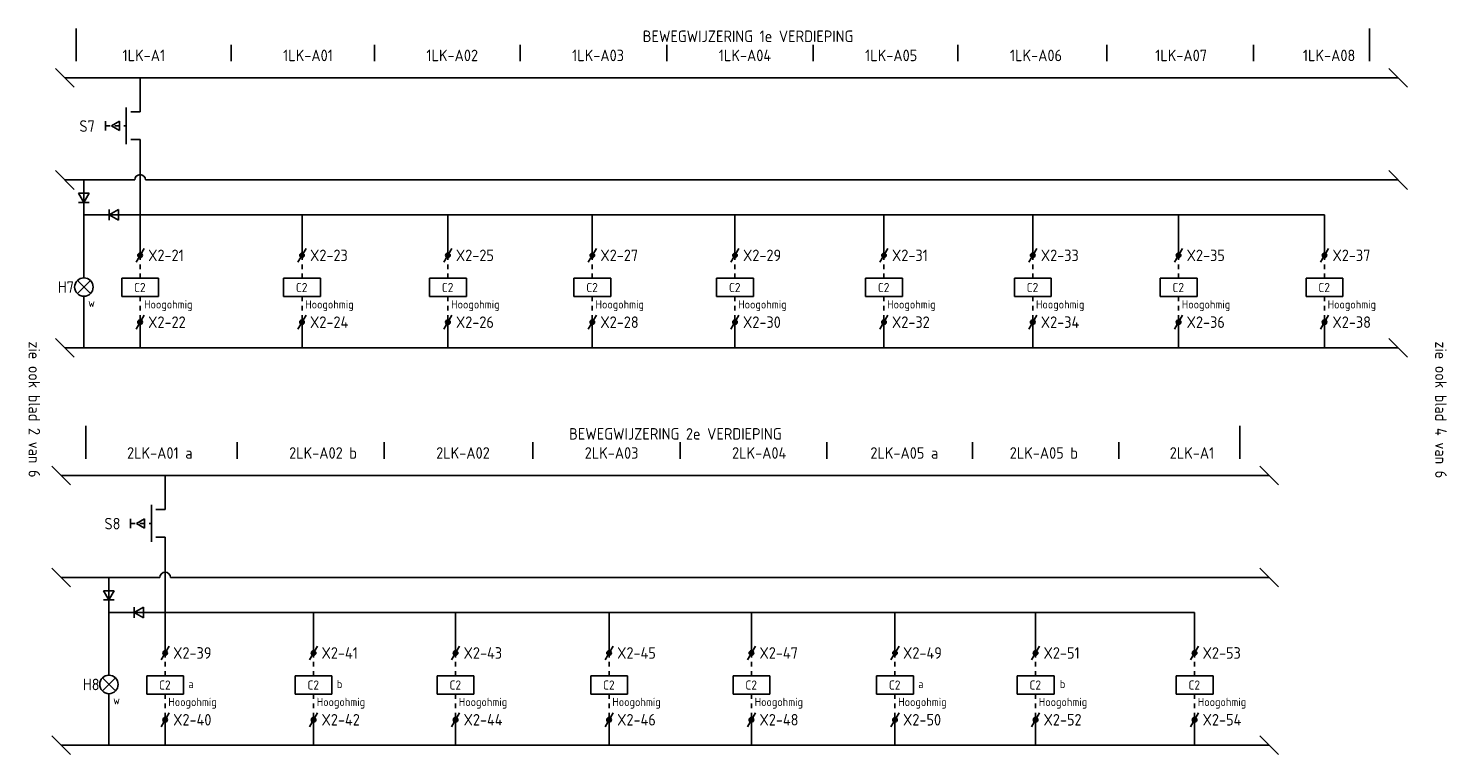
# Model space of a CAD drawing. Extents: x -1224 to 18134, y -20786 to 3554.
# Tile 13 of 88: x 1178 to 1486, y -4762 to -4604. Entities that reach past the tile are written whole.
import ezdxf
from ezdxf.enums import TextEntityAlignment as Align

# ---------------------------------------------------------------- set-up
doc = ezdxf.new("R2010")
doc.units = 0
doc.linetypes.add('STABI11', pattern=[2, 1, -1])
doc.layers.get('0').update_dxf_attribs({"linetype": 'CONTINUOUS'})
doc.layers.add('EL$1----', color=3, linetype='CONTINUOUS')
doc.layers.add('EL$1----_1LK-A08', color=3, linetype='CONTINUOUS')
doc.styles.add('BURO-018', font='ISO.shx', dxfattribs={"height": 1.8})
doc.styles.add('BURO-025', font='ISO.shx', dxfattribs={"height": 2.5})

# ---------------------------------------------------------------- blocks, each defined once
blk = doc.blocks.new('0302A1')
at = {"color": 0, "linetype": 'Continuous'}
blk.add_line((-0.87, -1.5), (0.87, 1.5), dxfattribs=at)
at = {"color": 0, "const_width": 0.5}
blk.add_lwpolyline([(-0.25, 0, 1), (0.25, 0, 1)], format="xyb", close=True, dxfattribs=at)
at = {"color": 0, "linetype": 'Continuous'}
blk.add_circle((0, 0), 0.5, dxfattribs=at)
at = {"color": 0, "linetype": 'Continuous', "style": 'BURO-018', "flags": 1}
for tag, p in [('E_ID', (0, 0)), ('E_MATCODE', (0, -5))]:
    blk.add_attdef(tag, p, '', height=1.8, dxfattribs=at)
at = {"color": 0, "linetype": 'Continuous', "style": 'BURO-018'}
blk.add_attdef('E_KODE', text='', height=1.8, dxfattribs=at).set_placement((2, 0), align=Align.MIDDLE_LEFT)
blk = doc.blocks.new('0702A1')
at = {"color": 0, "linetype": 'Continuous'}
for p, q in [((-3, -7), (-3, 1)), ((-2, 0), (0, 0)), ((-2, -6), (0, -6))]:
    blk.add_line(p, q, dxfattribs=at)
at = {"color": 0, "linetype": 'Continuous', "style": 'BURO-018'}
blk.add_attdef('E_ASK1', text='', height=1.8, dxfattribs=at).set_placement((-1, 1), align=Align.RIGHT)
at = {"color": 0, "linetype": 'Continuous', "style": 'BURO-018', "flags": 1}
for tag, p in [('E_ID', (0, 0)), ('E_MATCODE', (0, -5))]:
    blk.add_attdef(tag, p, '', height=1.8, dxfattribs=at)
at = {"color": 0, "linetype": 'Continuous', "style": 'BURO-018'}
blk.add_attdef('E_KODE', text='', height=1.8, dxfattribs=at).set_placement((3, -3), align=Align.MIDDLE_LEFT)
blk.add_attdef('E_ASK2', text='', height=1.8, dxfattribs=at).set_placement((-1, -7), align=Align.TOP_RIGHT)
blk = doc.blocks.new('0213A1')
at = {"color": 0, "linetype": 'Continuous'}
for p, q in [((-4.5, 1), (-4.5, -1)), ((-3.23, 0), (-1.5, 1)), ((-3.23, 0), (-1.5, -1)), ((-1.5, 1), (-1.5, -1))]:
    blk.add_line(p, q, dxfattribs=at)
at = {"color": 0, "linetype": 'STABI11'}
blk.add_line((-4.5, 0), (0, 0), dxfattribs=at)
blk = doc.blocks.new('081001')
at = {"color": 0, "linetype": 'Continuous'}
for p, q in [((-1.41, 1.41), (1.41, -1.41)), ((1.41, 1.41), (-1.41, -1.41))]:
    blk.add_line(p, q, dxfattribs=at)
blk.add_circle((0, 0), 2, dxfattribs=at)
at = {"color": 0, "linetype": 'Continuous', "style": 'BURO-018'}
blk.add_attdef('E_ASK1', text='', height=1.8, dxfattribs=at).set_placement((-1, 4), align=Align.RIGHT)
at = {"color": 0, "linetype": 'Continuous', "style": 'BURO-018', "flags": 1}
for tag, p in [('E_ID', (0, 0)), ('E_MATCODE', (0, -3))]:
    blk.add_attdef(tag, p, '', height=1.8, dxfattribs=at)
at = {"color": 0, "linetype": 'Continuous', "style": 'BURO-018'}
blk.add_attdef('E_KODE', text='', height=1.8, dxfattribs=at).set_placement((3, 0), align=Align.MIDDLE_LEFT)
blk.add_attdef('E_ASK2', text='', height=1.8, dxfattribs=at).set_placement((-1, -4), align=Align.TOP_RIGHT)
blk = doc.blocks.new('050301')
at = {"color": 0, "linetype": 'Continuous'}
for p, q in [((2.31, 2), (-2.31, 2)), ((-2.31, 2), (0, -2)), ((0, 3), (0, -3)), ((2.31, 2), (0, -2)), ((2.31, -2), (-2.31, -2))]:
    blk.add_line(p, q, dxfattribs=at)
at = {"color": 0, "linetype": 'Continuous', "style": 'BURO-018', "flags": 1}
for tag, p in [('E_ID', (0, 0)), ('E_MATCODE', (0, -3))]:
    blk.add_attdef(tag, p, '', height=1.8, dxfattribs=at)
at = {"color": 0, "linetype": 'Continuous', "style": 'BURO-018'}
blk.add_attdef('E_KODE', text='', height=1.8, dxfattribs=at).set_placement((3, 0), align=Align.MIDDLE_LEFT)
blk = doc.blocks.new('0715A1')
at = {"color": 0, "linetype": 'Continuous'}
for p, q in [((-4, -2), (-4, 2)), ((-4, 2), (4, 2)), ((4, 2), (4, -2)), ((4, -2), (-4, -2))]:
    blk.add_line(p, q, dxfattribs=at)
at = {"color": 0, "linetype": 'Continuous', "style": 'BURO-018'}
blk.add_attdef('E_ASK1', text='', height=1.8, dxfattribs=at).set_placement((-1, 3), align=Align.RIGHT)
blk.add_attdef('E_KODE', text='', height=1.8, dxfattribs=at).set_placement((3, 5), align=Align.MIDDLE_LEFT)
at = {"color": 0, "linetype": 'Continuous', "style": 'BURO-018', "flags": 1}
for tag, p in [('E_ID', (0, 0)), ('E_MATCODE', (0, -3))]:
    blk.add_attdef(tag, p, '', height=1.8, dxfattribs=at)
at = {"color": 0, "linetype": 'Continuous', "style": 'BURO-018'}
blk.add_attdef('E_ASK2', text='', height=1.8, dxfattribs=at).set_placement((-1, -3), align=Align.TOP_RIGHT)

msp = doc.modelspace()

# ---------------------------------------------------------------- linework, layer by layer
at = {"layer": 'EL$1----', "color": 1}
for p, q in [((1188.43, -4611.54), (1188.43, -4604.42)), ((1469.21, -4611.54), (1469.21, -4604.42)), ((1222.05, -4611.54), (1222.05, -4607.98)), ((1253.15, -4611.54), (1253.15, -4607.98)), ((1284.79, -4611.54), (1284.79, -4607.98)), ((1316.63, -4611.54), (1316.63, -4607.98)), ((1348.39, -4611.54), (1348.39, -4607.98)), ((1379.83, -4611.54), (1379.83, -4607.98)), ((1412.14, -4611.54), (1412.14, -4607.98)), ((1444.02, -4611.54), (1444.02, -4607.98)), ((1190.49, -4697.83), (1190.49, -4690.72)), ((1441.07, -4697.83), (1441.07, -4690.72)), ((1223.35, -4697.83), (1223.35, -4694.27)), ((1255.28, -4697.83), (1255.28, -4694.27)), ((1287.52, -4697.83), (1287.52, -4694.27)), ((1319.51, -4697.83), (1319.51, -4694.27)), ((1351.4, -4697.83), (1351.4, -4694.27)), ((1383.01, -4697.83), (1383.01, -4694.27)), ((1414.78, -4697.83), (1414.78, -4694.27))]:
    msp.add_line(p, q, dxfattribs=at)
at = {"layer": 'EL$1----'}
for p, q in [((1187.96, -4617.17), (1183.9, -4613.12)), ((1475.41, -4615.14), (1185.93, -4615.14)), ((1202.28, -4622.57), (1202.28, -4615.14)), ((1477.44, -4617.17), (1473.39, -4613.12)), ((1202.28, -4653.69), (1202.28, -4628.57)), ((1187.96, -4639.36), (1183.9, -4635.3)), ((1477.44, -4639.36), (1473.39, -4635.3)), ((1201.11, -4637.33), (1185.93, -4637.33)), ((1190.07, -4637.33), (1190.07, -4644.9)), ((1203.45, -4637.33), (1475.41, -4637.33)), ((1459.41, -4644.9), (1190.07, -4644.9)), ((1190.07, -4644.9), (1190.07, -4658.58)), ((1237.43, -4653.69), (1237.43, -4644.9)), ((1269.11, -4653.69), (1269.11, -4644.9)), ((1300.46, -4653.69), (1300.46, -4644.9)), ((1331.43, -4653.69), (1331.43, -4644.9)), ((1363.78, -4653.69), (1363.78, -4644.9)), ((1396.08, -4653.69), (1396.08, -4644.9)), ((1427.74, -4653.69), (1427.74, -4644.9)), ((1459.41, -4653.69), (1459.41, -4644.9)), ((1190.07, -4662.58), (1190.07, -4673.73)), ((1202.28, -4668.19), (1202.28, -4673.73)), ((1237.43, -4668.19), (1237.43, -4673.73)), ((1269.11, -4668.19), (1269.11, -4673.73)), ((1300.46, -4668.19), (1300.46, -4673.73)), ((1331.43, -4668.19), (1331.43, -4673.73)), ((1363.78, -4668.19), (1363.78, -4673.73)), ((1396.08, -4668.19), (1396.08, -4673.73)), ((1427.74, -4668.19), (1427.74, -4673.73)), ((1459.41, -4668.19), (1459.41, -4673.73)), ((1187.96, -4675.76), (1183.9, -4671.7)), ((1475.41, -4673.73), (1185.93, -4673.73)), ((1477.44, -4675.76), (1473.39, -4671.7)), ((1187.2, -4703.47), (1183.15, -4699.41)), ((1447.43, -4701.44), (1185.17, -4701.44)), ((1207.72, -4708.87), (1207.72, -4701.44)), ((1449.46, -4703.47), (1445.4, -4699.41)), ((1207.72, -4739.99), (1207.72, -4714.87)), ((1187.2, -4725.65), (1183.15, -4721.6)), ((1449.46, -4725.65), (1445.4, -4721.6)), ((1206.55, -4723.63), (1185.17, -4723.63)), ((1195.51, -4723.63), (1195.51, -4731.19)), ((1208.88, -4723.63), (1447.43, -4723.63)), ((1431.21, -4731.19), (1195.51, -4731.19)), ((1195.51, -4731.19), (1195.51, -4744.83)), ((1239.94, -4739.99), (1239.94, -4731.19)), ((1270.77, -4739.99), (1270.77, -4731.19)), ((1304.1, -4739.99), (1304.1, -4731.19)), ((1335, -4739.99), (1335, -4731.19)), ((1366.17, -4739.99), (1366.17, -4731.19)), ((1396.69, -4739.99), (1396.69, -4731.19)), ((1431.21, -4739.99), (1431.21, -4731.19)), ((1195.51, -4748.83), (1195.51, -4760.03)), ((1207.72, -4754.49), (1207.72, -4760.03)), ((1239.94, -4754.49), (1239.94, -4760.03)), ((1270.77, -4754.49), (1270.77, -4760.03)), ((1304.1, -4754.49), (1304.1, -4760.03)), ((1335, -4754.49), (1335, -4760.03)), ((1366.17, -4754.49), (1366.17, -4760.03)), ((1396.69, -4754.49), (1396.69, -4760.03)), ((1431.21, -4754.49), (1431.21, -4760.03)), ((1187.2, -4762.05), (1183.15, -4758)), ((1447.43, -4760.03), (1185.17, -4760.03)), ((1449.46, -4762.05), (1445.4, -4758))]:
    msp.add_line(p, q, dxfattribs=at)
at = {"layer": 'EL$1----', "linetype": 'STABI11'}
for p, q in [((1202.28, -4658.65), (1202.28, -4653.69)), ((1237.43, -4658.65), (1237.43, -4653.69)), ((1269.11, -4658.65), (1269.11, -4653.69)), ((1300.46, -4658.65), (1300.46, -4653.69)), ((1331.43, -4658.65), (1331.43, -4653.69)), ((1363.78, -4658.65), (1363.78, -4653.69)), ((1396.08, -4658.65), (1396.08, -4653.69)), ((1427.74, -4658.65), (1427.74, -4653.69)), ((1459.41, -4658.65), (1459.41, -4653.69)), ((1202.28, -4662.65), (1202.28, -4668.19)), ((1237.43, -4662.65), (1237.43, -4668.19)), ((1269.11, -4662.65), (1269.11, -4668.19)), ((1300.46, -4662.65), (1300.46, -4668.19)), ((1331.43, -4662.65), (1331.43, -4668.19)), ((1363.78, -4662.65), (1363.78, -4668.19)), ((1396.08, -4662.65), (1396.08, -4668.19)), ((1427.74, -4662.65), (1427.74, -4668.19)), ((1459.41, -4662.65), (1459.41, -4668.19)), ((1207.72, -4744.95), (1207.72, -4739.99)), ((1239.94, -4744.95), (1239.94, -4739.99)), ((1270.77, -4744.95), (1270.77, -4739.99)), ((1304.1, -4744.95), (1304.1, -4739.99)), ((1335, -4744.95), (1335, -4739.99)), ((1366.17, -4744.95), (1366.17, -4739.99)), ((1396.69, -4744.95), (1396.69, -4739.99)), ((1431.21, -4744.95), (1431.21, -4739.99)), ((1207.72, -4748.95), (1207.72, -4754.49)), ((1239.94, -4748.95), (1239.94, -4754.49)), ((1270.77, -4748.95), (1270.77, -4754.49)), ((1304.1, -4748.95), (1304.1, -4754.49)), ((1335, -4748.95), (1335, -4754.49)), ((1366.17, -4748.95), (1366.17, -4754.49)), ((1396.69, -4748.95), (1396.69, -4754.49)), ((1431.21, -4748.95), (1431.21, -4754.49))]:
    msp.add_line(p, q, dxfattribs=at)
at = {"layer": 'EL$1----_1LK-A08'}
for centre in [(1202.28, -4637.33), (1207.72, -4723.63)]:
    msp.add_arc(centre, 1.17, 0, 180, dxfattribs=at)

# ---------------------------------------------------------------- block references
at = {"layer": 'EL$1----'}
ref = msp.add_blockref('0702A1', (1202.28, -4622.57), dxfattribs=at)
ref.add_attrib('E_KODE', 'S7', dxfattribs={"layer": '0', "color": 7, "linetype": 'Continuous', "height": 2.5, "style": 'BURO-025'}).set_placement((1189.1, -4625.63), align=Align.MIDDLE_LEFT)
for p in [(1199.28, -4625.57), (1204.72, -4711.87)]:
    msp.add_blockref('0213A1', p, dxfattribs=at)
at = {"layer": 'EL$1----', "xscale": 0.5, "yscale": 0.5, "zscale": 0.5}
for p in [(1190.07, -4641.19), (1195.51, -4727.48)]:
    msp.add_blockref('050301', p, dxfattribs=at)
at = {"layer": 'EL$1----', "xscale": 0.5, "yscale": 0.5, "zscale": 0.5, "rotation": 270}
for p in [(1196.59, -4644.9), (1202.02, -4731.19)]:
    msp.add_blockref('050301', p, dxfattribs=at)
at = {"layer": 'EL$1----'}
ref = msp.add_blockref('0302A1', (1202.28, -4653.69), dxfattribs=at)
ref.add_attrib('E_KODE', 'X2-21', dxfattribs={"layer": '0', "color": 7, "linetype": 'Continuous', "height": 2.5, "style": 'BURO-025'}).set_placement((1204.02, -4653.69), align=Align.MIDDLE_LEFT)
ref = msp.add_blockref('0302A1', (1237.43, -4653.69), dxfattribs=at)
ref.add_attrib('E_KODE', 'X2-23', dxfattribs={"layer": '0', "color": 7, "linetype": 'Continuous', "height": 2.5, "style": 'BURO-025'}).set_placement((1239.17, -4653.69), align=Align.MIDDLE_LEFT)
ref = msp.add_blockref('0302A1', (1269.11, -4653.69), dxfattribs=at)
ref.add_attrib('E_KODE', 'X2-25', dxfattribs={"layer": '0', "color": 7, "linetype": 'Continuous', "height": 2.5, "style": 'BURO-025'}).set_placement((1270.84, -4653.69), align=Align.MIDDLE_LEFT)
ref = msp.add_blockref('0302A1', (1300.46, -4653.69), dxfattribs=at)
ref.add_attrib('E_KODE', 'X2-27', dxfattribs={"layer": '0', "color": 7, "linetype": 'Continuous', "height": 2.5, "style": 'BURO-025'}).set_placement((1302.2, -4653.69), align=Align.MIDDLE_LEFT)
ref = msp.add_blockref('0302A1', (1331.43, -4653.69), dxfattribs=at)
ref.add_attrib('E_KODE', 'X2-29', dxfattribs={"layer": '0', "color": 7, "linetype": 'Continuous', "height": 2.5, "style": 'BURO-025'}).set_placement((1333.17, -4653.69), align=Align.MIDDLE_LEFT)
ref = msp.add_blockref('0302A1', (1363.78, -4653.69), dxfattribs=at)
ref.add_attrib('E_KODE', 'X2-31', dxfattribs={"layer": '0', "color": 7, "linetype": 'Continuous', "height": 2.5, "style": 'BURO-025'}).set_placement((1365.51, -4653.69), align=Align.MIDDLE_LEFT)
ref = msp.add_blockref('0302A1', (1396.08, -4653.69), dxfattribs=at)
ref.add_attrib('E_KODE', 'X2-33', dxfattribs={"layer": '0', "color": 7, "linetype": 'Continuous', "height": 2.5, "style": 'BURO-025'}).set_placement((1397.82, -4653.69), align=Align.MIDDLE_LEFT)
ref = msp.add_blockref('0302A1', (1427.74, -4653.69), dxfattribs=at)
ref.add_attrib('E_KODE', 'X2-35', dxfattribs={"layer": '0', "color": 7, "linetype": 'Continuous', "height": 2.5, "style": 'BURO-025'}).set_placement((1429.48, -4653.69), align=Align.MIDDLE_LEFT)
ref = msp.add_blockref('0302A1', (1459.41, -4653.69), dxfattribs=at)
ref.add_attrib('E_KODE', 'X2-37', dxfattribs={"layer": '0', "color": 7, "linetype": 'Continuous', "height": 2.5, "style": 'BURO-025'}).set_placement((1461.14, -4653.69), align=Align.MIDDLE_LEFT)
ref = msp.add_blockref('081001', (1190.07, -4660.58), dxfattribs=at)
ref.add_attrib('E_KODE', 'H7', dxfattribs={"layer": '0', "color": 7, "linetype": 'Continuous', "height": 2.5, "style": 'BURO-025'}).set_placement((1184.4, -4660.58), align=Align.MIDDLE_LEFT)
ref = msp.add_blockref('0715A1', (1202.28, -4660.65), dxfattribs=at)
ref.add_attrib('E_KODE', 'C2', dxfattribs={"layer": '0', "color": 7, "linetype": 'Continuous', "height": 2, "style": 'BURO-025'}).set_placement((1200.95, -4660.67), align=Align.MIDDLE_LEFT)
ref = msp.add_blockref('0715A1', (1237.43, -4660.65), dxfattribs=at)
ref.add_attrib('E_KODE', 'C2', dxfattribs={"layer": '0', "color": 7, "linetype": 'Continuous', "height": 2, "style": 'BURO-025'}).set_placement((1236.1, -4660.67), align=Align.MIDDLE_LEFT)
ref = msp.add_blockref('0715A1', (1269.11, -4660.65), dxfattribs=at)
ref.add_attrib('E_KODE', 'C2', dxfattribs={"layer": '0', "color": 7, "linetype": 'Continuous', "height": 2, "style": 'BURO-025'}).set_placement((1267.78, -4660.67), align=Align.MIDDLE_LEFT)
ref = msp.add_blockref('0715A1', (1300.46, -4660.65), dxfattribs=at)
ref.add_attrib('E_KODE', 'C2', dxfattribs={"layer": '0', "color": 7, "linetype": 'Continuous', "height": 2, "style": 'BURO-025'}).set_placement((1299.14, -4660.67), align=Align.MIDDLE_LEFT)
ref = msp.add_blockref('0715A1', (1331.43, -4660.65), dxfattribs=at)
ref.add_attrib('E_KODE', 'C2', dxfattribs={"layer": '0', "color": 7, "linetype": 'Continuous', "height": 2, "style": 'BURO-025'}).set_placement((1330.11, -4660.67), align=Align.MIDDLE_LEFT)
ref = msp.add_blockref('0715A1', (1363.78, -4660.65), dxfattribs=at)
ref.add_attrib('E_KODE', 'C2', dxfattribs={"layer": '0', "color": 7, "linetype": 'Continuous', "height": 2, "style": 'BURO-025'}).set_placement((1362.45, -4660.67), align=Align.MIDDLE_LEFT)
ref = msp.add_blockref('0715A1', (1396.08, -4660.65), dxfattribs=at)
ref.add_attrib('E_KODE', 'C2', dxfattribs={"layer": '0', "color": 7, "linetype": 'Continuous', "height": 2, "style": 'BURO-025'}).set_placement((1394.75, -4660.67), align=Align.MIDDLE_LEFT)
ref = msp.add_blockref('0715A1', (1427.74, -4660.65), dxfattribs=at)
ref.add_attrib('E_KODE', 'C2', dxfattribs={"layer": '0', "color": 7, "linetype": 'Continuous', "height": 2, "style": 'BURO-025'}).set_placement((1426.41, -4660.67), align=Align.MIDDLE_LEFT)
ref = msp.add_blockref('0715A1', (1459.41, -4660.65), dxfattribs=at)
ref.add_attrib('E_KODE', 'C2', dxfattribs={"layer": '0', "color": 7, "linetype": 'Continuous', "height": 2, "style": 'BURO-025'}).set_placement((1458.08, -4660.67), align=Align.MIDDLE_LEFT)
ref = msp.add_blockref('0302A1', (1202.28, -4668.19), dxfattribs=at)
ref.add_attrib('E_KODE', 'X2-22', dxfattribs={"layer": '0', "color": 7, "linetype": 'Continuous', "height": 2.5, "style": 'BURO-025'}).set_placement((1204.02, -4668.19), align=Align.MIDDLE_LEFT)
ref = msp.add_blockref('0302A1', (1237.43, -4668.19), dxfattribs=at)
ref.add_attrib('E_KODE', 'X2-24', dxfattribs={"layer": '0', "color": 7, "linetype": 'Continuous', "height": 2.5, "style": 'BURO-025'}).set_placement((1239.17, -4668.19), align=Align.MIDDLE_LEFT)
ref = msp.add_blockref('0302A1', (1269.11, -4668.19), dxfattribs=at)
ref.add_attrib('E_KODE', 'X2-26', dxfattribs={"layer": '0', "color": 7, "linetype": 'Continuous', "height": 2.5, "style": 'BURO-025'}).set_placement((1270.84, -4668.19), align=Align.MIDDLE_LEFT)
ref = msp.add_blockref('0302A1', (1300.46, -4668.19), dxfattribs=at)
ref.add_attrib('E_KODE', 'X2-28', dxfattribs={"layer": '0', "color": 7, "linetype": 'Continuous', "height": 2.5, "style": 'BURO-025'}).set_placement((1302.2, -4668.19), align=Align.MIDDLE_LEFT)
ref = msp.add_blockref('0302A1', (1331.43, -4668.19), dxfattribs=at)
ref.add_attrib('E_KODE', 'X2-30', dxfattribs={"layer": '0', "color": 7, "linetype": 'Continuous', "height": 2.5, "style": 'BURO-025'}).set_placement((1333.17, -4668.19), align=Align.MIDDLE_LEFT)
ref = msp.add_blockref('0302A1', (1363.78, -4668.19), dxfattribs=at)
ref.add_attrib('E_KODE', 'X2-32', dxfattribs={"layer": '0', "color": 7, "linetype": 'Continuous', "height": 2.5, "style": 'BURO-025'}).set_placement((1365.51, -4668.19), align=Align.MIDDLE_LEFT)
ref = msp.add_blockref('0302A1', (1396.08, -4668.19), dxfattribs=at)
ref.add_attrib('E_KODE', 'X2-34', dxfattribs={"layer": '0', "color": 7, "linetype": 'Continuous', "height": 2.5, "style": 'BURO-025'}).set_placement((1397.82, -4668.19), align=Align.MIDDLE_LEFT)
ref = msp.add_blockref('0302A1', (1427.74, -4668.19), dxfattribs=at)
ref.add_attrib('E_KODE', 'X2-36', dxfattribs={"layer": '0', "color": 7, "linetype": 'Continuous', "height": 2.5, "style": 'BURO-025'}).set_placement((1429.48, -4668.19), align=Align.MIDDLE_LEFT)
ref = msp.add_blockref('0302A1', (1459.41, -4668.19), dxfattribs=at)
ref.add_attrib('E_KODE', 'X2-38', dxfattribs={"layer": '0', "color": 7, "linetype": 'Continuous', "height": 2.5, "style": 'BURO-025'}).set_placement((1461.14, -4668.19), align=Align.MIDDLE_LEFT)
ref = msp.add_blockref('0702A1', (1207.72, -4708.87), dxfattribs=at)
ref.add_attrib('E_KODE', 'S8', dxfattribs={"layer": '0', "color": 7, "linetype": 'Continuous', "height": 2.5, "style": 'BURO-025'}).set_placement((1194.54, -4711.92), align=Align.MIDDLE_LEFT)
ref = msp.add_blockref('0302A1', (1207.72, -4739.99), dxfattribs=at)
ref.add_attrib('E_KODE', 'X2-39', dxfattribs={"layer": '0', "color": 7, "linetype": 'Continuous', "height": 2.5, "style": 'BURO-025'}).set_placement((1209.45, -4739.99), align=Align.MIDDLE_LEFT)
ref = msp.add_blockref('0302A1', (1239.94, -4739.99), dxfattribs=at)
ref.add_attrib('E_KODE', 'X2-41', dxfattribs={"layer": '0', "color": 7, "linetype": 'Continuous', "height": 2.5, "style": 'BURO-025'}).set_placement((1241.67, -4739.99), align=Align.MIDDLE_LEFT)
ref = msp.add_blockref('0302A1', (1270.77, -4739.99), dxfattribs=at)
ref.add_attrib('E_KODE', 'X2-43', dxfattribs={"layer": '0', "color": 7, "linetype": 'Continuous', "height": 2.5, "style": 'BURO-025'}).set_placement((1272.51, -4739.99), align=Align.MIDDLE_LEFT)
ref = msp.add_blockref('0302A1', (1304.1, -4739.99), dxfattribs=at)
ref.add_attrib('E_KODE', 'X2-45', dxfattribs={"layer": '0', "color": 7, "linetype": 'Continuous', "height": 2.5, "style": 'BURO-025'}).set_placement((1305.84, -4739.99), align=Align.MIDDLE_LEFT)
ref = msp.add_blockref('0302A1', (1335, -4739.99), dxfattribs=at)
ref.add_attrib('E_KODE', 'X2-47', dxfattribs={"layer": '0', "color": 7, "linetype": 'Continuous', "height": 2.5, "style": 'BURO-025'}).set_placement((1336.74, -4739.99), align=Align.MIDDLE_LEFT)
ref = msp.add_blockref('0302A1', (1366.17, -4739.99), dxfattribs=at)
ref.add_attrib('E_KODE', 'X2-49', dxfattribs={"layer": '0', "color": 7, "linetype": 'Continuous', "height": 2.5, "style": 'BURO-025'}).set_placement((1367.91, -4739.99), align=Align.MIDDLE_LEFT)
ref = msp.add_blockref('0302A1', (1396.69, -4739.99), dxfattribs=at)
ref.add_attrib('E_KODE', 'X2-51', dxfattribs={"layer": '0', "color": 7, "linetype": 'Continuous', "height": 2.5, "style": 'BURO-025'}).set_placement((1398.42, -4739.99), align=Align.MIDDLE_LEFT)
ref = msp.add_blockref('0302A1', (1431.21, -4739.99), dxfattribs=at)
ref.add_attrib('E_KODE', 'X2-53', dxfattribs={"layer": '0', "color": 7, "linetype": 'Continuous', "height": 2.5, "style": 'BURO-025'}).set_placement((1432.95, -4739.99), align=Align.MIDDLE_LEFT)
ref = msp.add_blockref('081001', (1195.51, -4746.83), dxfattribs=at)
ref.add_attrib('E_KODE', 'H8', dxfattribs={"layer": '0', "color": 7, "linetype": 'Continuous', "height": 2.5, "style": 'BURO-025'}).set_placement((1189.83, -4746.83), align=Align.MIDDLE_LEFT)
ref = msp.add_blockref('0715A1', (1207.72, -4746.95), dxfattribs=at)
ref.add_attrib('E_KODE', 'C2', dxfattribs={"layer": '0', "color": 7, "linetype": 'Continuous', "height": 2, "style": 'BURO-025'}).set_placement((1206.39, -4746.96), align=Align.MIDDLE_LEFT)
ref = msp.add_blockref('0715A1', (1239.94, -4746.95), dxfattribs=at)
ref.add_attrib('E_KODE', 'C2', dxfattribs={"layer": '0', "color": 7, "linetype": 'Continuous', "height": 2, "style": 'BURO-025'}).set_placement((1238.61, -4746.96), align=Align.MIDDLE_LEFT)
ref = msp.add_blockref('0715A1', (1270.77, -4746.95), dxfattribs=at)
ref.add_attrib('E_KODE', 'C2', dxfattribs={"layer": '0', "color": 7, "linetype": 'Continuous', "height": 2, "style": 'BURO-025'}).set_placement((1269.45, -4746.96), align=Align.MIDDLE_LEFT)
ref = msp.add_blockref('0715A1', (1304.1, -4746.95), dxfattribs=at)
ref.add_attrib('E_KODE', 'C2', dxfattribs={"layer": '0', "color": 7, "linetype": 'Continuous', "height": 2, "style": 'BURO-025'}).set_placement((1302.78, -4746.96), align=Align.MIDDLE_LEFT)
ref = msp.add_blockref('0715A1', (1335, -4746.95), dxfattribs=at)
ref.add_attrib('E_KODE', 'C2', dxfattribs={"layer": '0', "color": 7, "linetype": 'Continuous', "height": 2, "style": 'BURO-025'}).set_placement((1333.68, -4746.96), align=Align.MIDDLE_LEFT)
ref = msp.add_blockref('0715A1', (1366.17, -4746.95), dxfattribs=at)
ref.add_attrib('E_KODE', 'C2', dxfattribs={"layer": '0', "color": 7, "linetype": 'Continuous', "height": 2, "style": 'BURO-025'}).set_placement((1364.84, -4746.96), align=Align.MIDDLE_LEFT)
ref = msp.add_blockref('0715A1', (1396.69, -4746.95), dxfattribs=at)
ref.add_attrib('E_KODE', 'C2', dxfattribs={"layer": '0', "color": 7, "linetype": 'Continuous', "height": 2, "style": 'BURO-025'}).set_placement((1395.36, -4746.96), align=Align.MIDDLE_LEFT)
ref = msp.add_blockref('0715A1', (1431.21, -4746.95), dxfattribs=at)
ref.add_attrib('E_KODE', 'C2', dxfattribs={"layer": '0', "color": 7, "linetype": 'Continuous', "height": 2, "style": 'BURO-025'}).set_placement((1429.88, -4746.96), align=Align.MIDDLE_LEFT)
ref = msp.add_blockref('0302A1', (1207.72, -4754.49), dxfattribs=at)
ref.add_attrib('E_KODE', 'X2-40', dxfattribs={"layer": '0', "color": 7, "linetype": 'Continuous', "height": 2.5, "style": 'BURO-025'}).set_placement((1209.45, -4754.49), align=Align.MIDDLE_LEFT)
ref = msp.add_blockref('0302A1', (1239.94, -4754.49), dxfattribs=at)
ref.add_attrib('E_KODE', 'X2-42', dxfattribs={"layer": '0', "color": 7, "linetype": 'Continuous', "height": 2.5, "style": 'BURO-025'}).set_placement((1241.67, -4754.49), align=Align.MIDDLE_LEFT)
ref = msp.add_blockref('0302A1', (1270.77, -4754.49), dxfattribs=at)
ref.add_attrib('E_KODE', 'X2-44', dxfattribs={"layer": '0', "color": 7, "linetype": 'Continuous', "height": 2.5, "style": 'BURO-025'}).set_placement((1272.51, -4754.49), align=Align.MIDDLE_LEFT)
ref = msp.add_blockref('0302A1', (1304.1, -4754.49), dxfattribs=at)
ref.add_attrib('E_KODE', 'X2-46', dxfattribs={"layer": '0', "color": 7, "linetype": 'Continuous', "height": 2.5, "style": 'BURO-025'}).set_placement((1305.84, -4754.49), align=Align.MIDDLE_LEFT)
ref = msp.add_blockref('0302A1', (1335, -4754.49), dxfattribs=at)
ref.add_attrib('E_KODE', 'X2-48', dxfattribs={"layer": '0', "color": 7, "linetype": 'Continuous', "height": 2.5, "style": 'BURO-025'}).set_placement((1336.74, -4754.49), align=Align.MIDDLE_LEFT)
ref = msp.add_blockref('0302A1', (1366.17, -4754.49), dxfattribs=at)
ref.add_attrib('E_KODE', 'X2-50', dxfattribs={"layer": '0', "color": 7, "linetype": 'Continuous', "height": 2.5, "style": 'BURO-025'}).set_placement((1367.91, -4754.49), align=Align.MIDDLE_LEFT)
ref = msp.add_blockref('0302A1', (1396.69, -4754.49), dxfattribs=at)
ref.add_attrib('E_KODE', 'X2-52', dxfattribs={"layer": '0', "color": 7, "linetype": 'Continuous', "height": 2.5, "style": 'BURO-025'}).set_placement((1398.42, -4754.49), align=Align.MIDDLE_LEFT)
ref = msp.add_blockref('0302A1', (1431.21, -4754.49), dxfattribs=at)
ref.add_attrib('E_KODE', 'X2-54', dxfattribs={"layer": '0', "color": 7, "linetype": 'Continuous', "height": 2.5, "style": 'BURO-025'}).set_placement((1432.95, -4754.49), align=Align.MIDDLE_LEFT)

# ---------------------------------------------------------------- texts
at = {"layer": 'EL$1----', "color": 1}
for s, height, style, p in [('BEWEGWIJZERING 1e VERDIEPING', 2.5, 'BURO-025', (1311.4, -4607.38)), ('1LK-A1', 2.5, 'BURO-025', (1198.46, -4611.54)), ('1LK-A01', 2.5, 'BURO-025', (1233.33, -4611.54)), ('1LK-A02', 2.5, 'BURO-025', (1264.43, -4611.54)), ('1LK-A03', 2.5, 'BURO-025', (1296.07, -4611.54)), ('1LK-A04', 2.5, 'BURO-025', (1327.91, -4611.54)), ('1LK-A05', 2.5, 'BURO-025', (1359.68, -4611.54)), ('1LK-A06', 2.5, 'BURO-025', (1391.12, -4611.54)), ('1LK-A07', 2.5, 'BURO-025', (1422.65, -4611.54)), ('1LK-A08', 2.5, 'BURO-025', (1454.72, -4611.54)), ('w', 1.8, 'BURO-018', (1191.02, -4664.9)), ('Hoogohmig', 1.8, 'BURO-018', (1203.15, -4665.23)), ('Hoogohmig', 1.8, 'BURO-018', (1238.13, -4665.23)), ('Hoogohmig', 1.8, 'BURO-018', (1269.81, -4665.23)), ('Hoogohmig', 1.8, 'BURO-018', (1301.16, -4665.23)), ('Hoogohmig', 1.8, 'BURO-018', (1332.13, -4665.23)), ('Hoogohmig', 1.8, 'BURO-018', (1364.47, -4665.23)), ('Hoogohmig', 1.8, 'BURO-018', (1396.78, -4665.23)), ('Hoogohmig', 1.8, 'BURO-018', (1428.44, -4665.23)), ('Hoogohmig', 1.8, 'BURO-018', (1460.1, -4665.23)), ('BEWEGWIJZERING 2e VERDIEPING', 2.5, 'BURO-025', (1295.41, -4693.68)), ('2LK-A01 a', 2.5, 'BURO-025', (1199.44, -4697.83)), ('2LK-A02 b', 2.5, 'BURO-025', (1234.64, -4697.83)), ('2LK-A02', 2.5, 'BURO-025', (1266.56, -4697.83)), ('2LK-A03', 2.5, 'BURO-025', (1298.8, -4697.83)), ('2LK-A04', 2.5, 'BURO-025', (1330.79, -4697.83)), ('2LK-A05 a', 2.5, 'BURO-025', (1360.82, -4697.83)), ('2LK-A05 b', 2.5, 'BURO-025', (1391.08, -4697.83)), ('2LK-A1', 2.5, 'BURO-025', (1425.81, -4697.83)), ('a', 1.8, 'BURO-018', (1212.77, -4747.63)), ('b', 1.8, 'BURO-018', (1244.99, -4747.63)), ('a', 1.8, 'BURO-018', (1371.22, -4747.63)), ('b', 1.8, 'BURO-018', (1401.95, -4747.63)), ('w', 1.8, 'BURO-018', (1196.45, -4751.15)), ('Hoogohmig', 1.8, 'BURO-018', (1208.41, -4751.52)), ('Hoogohmig', 1.8, 'BURO-018', (1240.63, -4751.52)), ('Hoogohmig', 1.8, 'BURO-018', (1271.47, -4751.52)), ('Hoogohmig', 1.8, 'BURO-018', (1304.8, -4751.52)), ('Hoogohmig', 1.8, 'BURO-018', (1335.7, -4751.52)), ('Hoogohmig', 1.8, 'BURO-018', (1366.87, -4751.52)), ('Hoogohmig', 1.8, 'BURO-018', (1397.39, -4751.52)), ('Hoogohmig', 1.8, 'BURO-018', (1431.91, -4751.52))]:
    msp.add_text(s, height=height, dxfattribs=dict(at, style=style)).set_placement(p)
at = {"layer": 'EL$1----', "color": 1, "style": 'BURO-025'}
for s, p in [('zie ook blad 2 van 6 ', (1178.07, -4672.36)), ('zie ook blad 4 van 6 ', (1483.43, -4672.36))]:
    msp.add_text(s, height=2.5, rotation=270, dxfattribs=at).set_placement(p)

doc.saveas('drawing.dxf')
